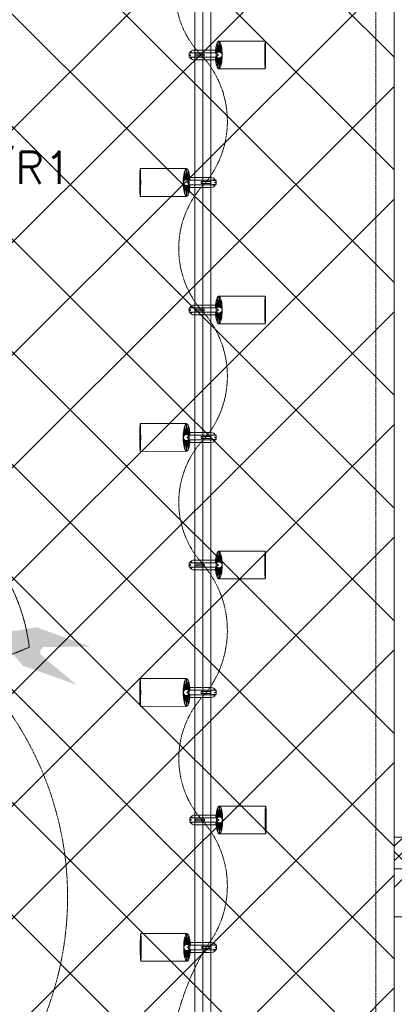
# Model space of a CAD drawing. Header units: millimetres. Extents: x 48523 to 84492, y -23473 to 14877.
# Tile 67 of 69: x 63277 to 64450, y 9095 to 12184. Entities that reach past the tile are written whole.
import ezdxf

# ---------------------------------------------------------------- set-up
doc = ezdxf.new("R2010")
doc.units = ezdxf.units.MM
doc.header["$MEASUREMENT"] = 0
doc.linetypes.add('HIDDENX2', pattern=[0.75, 0.5, -0.25])
doc.layers.get('0').update_dxf_attribs({"lineweight": 5})
doc.layers.add('A-LIGHT', color=1, linetype='Continuous', lineweight=5)
doc.layers.add('M-MEP-GEN', color=7, linetype='Continuous', lineweight=15)
for name, color, linetype, lineweight, true_color in [('M-MEP-ELLG-CABLE', 7, 'HIDDENX2', 15, 0x055f91), ('M-MEP-ELLG-LIGHT', 5, 'Continuous', 15, 0x0000ff), ('RCP XREF$0$A-100MM (2)', 9, 'Continuous', 0, 0x808080), ('RCP XREF$0$A-140MM', 9, 'Continuous', 0, 0x808080), ('RCP XREF$0$A-BULKHEAD', 9, 'Continuous', 0, 0x808080), ('RCP XREF$0$A-CEILING-01', 9, 'Continuous', 0, 0x808080), ('RCP XREF$0$A-Wall & Column', 9, 'Continuous', 0, 0x808080)]:
    doc.layers.add(name, color=color, linetype=linetype, lineweight=lineweight, true_color=true_color)
doc.styles.get("Standard").update_dxf_attribs({"font": 'romans.shx'})

# ---------------------------------------------------------------- blocks, each defined once
blk = doc.blocks.new('RCP XREF')
at = {"layer": 'RCP XREF$0$A-100MM (2)', "color": 8, "linetype": 'Continuous', "lineweight": 0, "true_color": 0x808080, "transparency": 33554687}
for p, q in [((14450, 9591.4), (14478.6, 9620)), ((14450, 9545.5), (14524.5, 9620)), ((14504.7, 9520), (14450, 9574.7))]:
    blk.add_line(p, q, dxfattribs=at)
at = {"layer": 'RCP XREF$0$A-140MM', "color": 8, "linetype": 'Continuous', "lineweight": 0, "true_color": 0x808080}
blk.add_line((14450, 9462), (14508, 9520), dxfattribs=at)
at = {"layer": 'RCP XREF$0$A-BULKHEAD', "color": 8, "lineweight": 0, "ltscale": 5, "true_color": 0x808080}
for p, q in [((14450, 9620), (14450, 12330)), ((14550, 9620), (14450, 9620))]:
    blk.add_line(p, q, dxfattribs=at)
at = {"layer": 'RCP XREF$0$A-CEILING-01', "color": 8, "linetype": 'Continuous', "lineweight": 0, "true_color": 0x808080}
for p, q in [((5334.2, 3920), (14794.2, 13380)), ((5687.8, 3920), (15147.8, 13380)), ((14193.1, 8434.3), (9247.4, 13380)), ((14450, 8884.5), (9954.5, 13380)), ((14450, 9238.1), (10308.1, 13380)), ((14450, 9591.6), (10661.6, 13380)), ((14450, 9945.2), (11015.2, 13380)), ((14450, 10298.7), (11368.7, 13380)), ((14450, 11005.8), (12075.8, 13380)), ((14450, 11359.4), (12429.4, 13380)), ((14450, 11713), (12783, 13380)), ((14450, 12066.5), (13136.5, 13380)), ((14450, 10652.3), (11822.3, 13280)), ((6041.3, 3920), (14450, 12328.7)), ((6135, 3660.1), (14450, 11975.1)), ((12020, 9191.6), (14450, 11621.6)), ((6452, 3270), (14450, 11268)), ((14441, 8540), (11886.7, 11094.2)), ((11953.9, 8418.4), (14450, 10914.5)), ((7159.1, 3270), (14450, 10560.9)), ((7512.6, 3270), (14450, 10207.4)), ((7866.2, 3270), (14450, 9853.8)), ((8219.7, 3270), (14450, 9500.3)), ((8573.3, 3270), (14450, 9146.7))]:
    blk.add_line(p, q, dxfattribs=at)
at = {"layer": 'RCP XREF$0$A-CEILING-01', "color": 8, "lineweight": 0, "true_color": 0x808080}
for p, q in [((14450, 9620), (14450, 12330)), ((14450, 8540), (14450, 9620))]:
    blk.add_line(p, q, dxfattribs=at)
at = {"layer": 'RCP XREF$0$A-Wall & Column', "color": 8, "lineweight": 0, "true_color": 0x808080}
for p, q in [((15338.8, 9620), (14450, 9620)), ((14450, 3520), (14450, 9620)), ((15338.8, 9520), (14450, 9520)), ((14450, 9370), (14590, 9370))]:
    blk.add_line(p, q, dxfattribs=at)
blk = doc.blocks.new('A$Ced31c995')
at = {"layer": 'M-MEP-ELLG-LIGHT', "lineweight": 0, "true_color": 0xffff00}
h = blk.add_hatch(color=2, dxfattribs=at)
h.dxf.hatch_style = 1
h.paths.add_polyline_path([(13044.5, -3272.9), (13029.2, -3233.6), (12972.6, -3213.2), (12981.6, -3220.7)])
h.paths.add_polyline_path([(13044.5, -3272.9), (13062.1, -3245.4), (13029.2, -3233.6)])
h.paths.add_polyline_path([(13062.1, -3245.4), (13066, -3212.9), (13029.2, -3233.6)])
h.paths.add_polyline_path([(13121.4, -3266.8), (13129.6, -3263.9), (13126.7, -3240.4), (13129.3, -3201.9), (13066, -3212.9), (13062.1, -3245.4)])
h.paths.add_polyline_path([(13086.1, -3321.8), (13108.7, -3290.4), (13125.9, -3274.1), (13121.4, -3266.8), (13062.1, -3245.4), (13062.1, -3245.4), (13044.5, -3272.9)])
h.paths.add_polyline_path([(13255.2, -3382.7), (13142.1, -3287.8), (13125.9, -3274.1), (13108.7, -3290.4), (13086.1, -3321.8)])
h.paths.add_polyline_path([(13298.4, -3262.7), (13129.3, -3201.9), (13126.7, -3240.4), (13129.6, -3263.9), (13150.8, -3263.8)])
h.paths.add_polyline_path([(13142.1, -3287.8), (13141.3, -3273.9), (13130, -3269.8), (13121.4, -3266.8), (13125.9, -3274.1)])
h.paths.add_polyline_path([(13141.3, -3273.9), (13150.8, -3263.8), (13129.6, -3263.9), (13121.4, -3266.8), (13130, -3269.8)])
h.paths.add_polyline_path([(13029.2, -3233.6), (13066, -3212.9), (12984.3, -3213.1), (12972.6, -3213.2)])
h.paths.add_polyline_path([(12981.6, -3220.7), (12972.6, -3213.2), (12942.8, -3202.4)])
h.paths.add_polyline_path([(12984.3, -3213.1), (12942.8, -3202.4), (12972.6, -3213.2)])
blk = doc.blocks.new('track-L-1')
at = {"color": 0, "linetype": 'Continuous', "lineweight": 13}
for p, q in [((-1.8, 9.3), (-7, 34.5)), ((0, 9.4), (-5.8, 37.6)), ((0, 9.4), (-0.6, 43.4)), ((-0.5, 43.4), (144.7, 43.5)), ((1.8, 9.3), (1.2, 42.9)), ((1.8, 9.3), (5.7, 35.2)), ((3.5, 8.8), (6.9, 31.2)), ((-93, -5.8), (-93, 5.7)), ((-93, 1), (-89, 1)), ((-83, 6.7), (-92, 6.7)), ((-91.9, -1.2), (-91.9, 1)), ((-90.5, 6.7), (-90.5, 8.3)), ((-90.5, 8.3), (-85, 8.3)), ((-90.5, 6.9), (-85, 6.9)), ((-89, -1.2), (-89, 1)), ((-85, 6.7), (-85, 8.3)), ((-83, 6.9), (-83, 5.7)), ((-10, 6.9), (-83, 6.9)), ((-11, 15.4), (-77.5, 15.4)), ((-75.5, 2.9), (-75.5, -3.1)), ((-75.5, 2.9), (-46.4, 2.9)), ((-46.6, 2.9), (-46.6, -3.1)), ((-46.4, -3.1), (-46.4, 2.9)), ((-11, 6.9), (-11, 15.4)), ((-6.5, 6.9), (-10.8, 11.2)), ((-5.1, 8), (-10.6, 13.5)), ((-5.1, 7.9), (-10.4, 15.8)), ((-3.5, 8.8), (-10.1, 18.5)), ((-3.5, 8.8), (-9.6, 22.8)), ((-1.8, 9.3), (-9, 26)), ((-9, -6.1), (-9, 5.9)), ((-6.5, 3.9), (-9, 3.9)), ((3.5, 8.8), (8.5, 22.7)), ((5.1, 8), (9, 18.9)), ((5.1, 8), (9.4, 15.5)), ((6.5, 7), (9.6, 12.4)), ((6.5, 6.9), (9.7, 10.9)), ((7.7, 5.7), (9.9, 8.3)), ((-93, -1.2), (-89, -1.2)), ((-92, -6.8), (-83, -6.8)), ((-90.5, -8.5), (-90.5, -6.8)), ((-90.5, -7.1), (-85, -7.1)), ((-90.5, -8.5), (-85, -8.5)), ((-85, -8.5), (-85, -6.8)), ((-83, -7.1), (-83, -5.8)), ((-83, -7.1), (-10, -7.1)), ((-77.5, -15.6), (-11, -15.6)), ((-75.5, -3.1), (-46.4, -3.1)), ((-11, -15.6), (-11, -7.1)), ((-6.5, -7), (-10.8, -11.3)), ((-5.1, -8.1), (-10.6, -13.6)), ((-5.1, -8.1), (-10.4, -15.9)), ((-3.5, -8.9), (-10.1, -18.6)), ((-3.5, -8.9), (-9.6, -22.9)), ((-6.5, -4.1), (-9, -4.1)), ((-1.8, -9.4), (-9, -26.1)), ((-1.8, -9.4), (-7, -34.6)), ((0, -9.6), (-5.8, -37.7)), ((0, -9.6), (-0.6, -43.6)), ((1.8, -9.4), (1.2, -43)), ((1.8, -9.4), (5.7, -35.3)), ((3.5, -8.9), (6.9, -31.3)), ((3.5, -8.9), (8.5, -22.8)), ((5.1, -8.1), (9, -19.1)), ((5.1, -8.1), (9.4, -15.6)), ((6.5, -7.1), (9.6, -12.5)), ((6.5, -7.1), (9.7, -11)), ((7.7, -5.8), (9.9, -8.4)), ((-0.5, -43.6), (144.7, -43.5))]:
    blk.add_line(p, q, dxfattribs=at)
for centre, radius, start, end in [((-92, 5.7), 1, 90.0041, 180.0041), ((-77.5, -0.1), 15.5, 90.0041, 154.188), ((-10, 5.9), 1, 0.0041, 90.0041), ((0, -0.1), 9.5, 205.0436, 154.9646), ((2, 9.9), 10.4, 214.9292, 253.0242), ((-92, -5.8), 1, 180.0041, 270.0041), ((-77.5, -0.1), 15.5, 205.8202, 270.0041), ((-10, -6.1), 1, 270.0041, 0.0041), ((2, -10), 10.4, 106.984, 145.0789)]:
    blk.add_arc(centre, radius, start, end, dxfattribs=at)
for centre, ratio, start_param, end_param in [((-0.5, -0.1), 0.243873, -1.409174, 4.550767), ((144.7, 0), 0.034014, -1.570796, 4.712389)]:
    blk.add_ellipse(centre, major_axis=(0, -43.5), ratio=ratio, start_param=start_param, end_param=end_param, dxfattribs=at)
blk = doc.blocks.new('A$Ce144d348')
at = {"layer": 'M-MEP-ELLG-LIGHT', "color": 252}
blk.add_lwpolyline([(3223, -5724), (3273, -5724), (3273, -9235), (8919.9, -9235), (13625, -4529.9), (13625, -356.4), (13675, -356.4), (13675, -4550.7), (8940.7, -9285), (3223, -9285)], close=True, dxfattribs=at)
blk.add_lwpolyline([(3248, -5724), (3248, -9260), (8930.3, -9260), (13650, -4540.3), (13650, -356.4)], dxfattribs=at)
at = {"layer": 'M-MEP-ELLG-LIGHT', "color": 1, "true_color": 0xff0000}
for p in [(13701, -1406.4), (13701, -2206.4), (13701, -3006.4), (13702.5, -3806.4)]:
    blk.add_blockref('track-L-1', p, dxfattribs=at)
at = {"layer": 'M-MEP-ELLG-LIGHT', "color": 1, "true_color": 0xff0000, "xscale": -1}
for p in [(13599, -1806.4), (13599, -2606.4), (13599, -3406.4), (13600.5, -4206.4)]:
    blk.add_blockref('track-L-1', p, dxfattribs=at)

msp = doc.modelspace()

# ---------------------------------------------------------------- linework, layer by layer
at = {"layer": 'M-MEP-ELLG-CABLE', "color": 1, "ltscale": 5, "true_color": 0xff0000}
for points in [[(59268.2, 3672.1), (62467.1, 6941.1, -0.201727), (62531.5, 6968.1), (62643.9, 6968.1), (62643.9, 7080.2, -0.196101), (62669.6, 7143.1), (64366.9, 8877.6, 0.196101), (64392.6, 8940.5), (64392.6, 12790.4, -0.414214), (64482.6, 12880.4), (65712.3, 12880.4, 0.414214), (65802.3, 12970.4), (65802.3, 13003.7, -0.197083), (65828.2, 13066.9), (65907.6, 13147.4), (65827.9, 13227.1, -0.198912), (65801.6, 13290.8), (65801.6, 13924.6, 0.414214), (65711.6, 14014.6), (59616.5, 14014.6, 0.198912)], [(62438.4, 8412, 0.813068), (62784.9, 10378.8, -0.155402), (61232.1, 10502.2, -0.133357), (59493.4, 10037.2, 0.335314), (58439.1, 10206, -0.583679), (58755.2, 9574.4, -0.293805), (57776.3, 8612.6, -0.509133), (57051.4, 7276.1, -0.503434), (56820.4, 6162.4, -0.396044), (56800, 5330.3, -0.630312), (56484, 7017.2, -0.480048), (56635.4, 8031.8, -0.564154), (56932.6, 8974.6, -0.504283), (59140.2, 11316.1, -0.692532), (60445, 11780.8, -0.633277), (62355.4, 11850.4)]]:
    msp.add_lwpolyline(points, format="xyb", dxfattribs=at)
at = {"layer": 'M-MEP-ELLG-CABLE', "color": 2, "lineweight": 0, "true_color": 0xffff00}
msp.add_lwpolyline([(62355.4, 11850.4, 0.443856), (61785.3, 11906.8, 0.034825), (60787.3, 11369.1, -0.148749), (60078.2, 11671.3, -0.089797), (58058.1, 10504.6, -0.379119), (57395.1, 9784, -0.562114), (57141.9, 9352.1, 0.499298), (56658.1, 5793.7, 0.315313), (57471.2, 8166.8, 0.284722), (59127.4, 9837.9, -0.625122), (59893.9, 10187.6, -0.494166), (61667.1, 10540.3, 0.31012), (63306.8, 10215.4)], format="xyb", dxfattribs=at)
at = {"layer": 'M-MEP-ELLG-CABLE', "color": 87, "lineweight": 0, "true_color": 0x4e7c40}
msp.add_lwpolyline([(63306.8, 10215.4, 0.677354), (62243.7, 10497.7, 0.651324), (61594.5, 11015, 0.094396), (60757.3, 10452.2, -0.011206), (61130.8, 11845.3, 0.459256), (60233.2, 10751.8, -0.296452), (59720.7, 11149.5, 0.112691), (58754.4, 11071.7, 0.832966), (58428.1, 10859, -0.04083), (57801.3, 9441.7, 0.329996), (56790.7, 8452.7, -0.109087), (56948.8, 6742.9)], format="xyb", dxfattribs=at)
at = {"layer": 'M-MEP-ELLG-CABLE', "color": 1, "ltscale": 5, "true_color": 0xff0000}
for centre, radius, start, end in [((64042.5, 12268.4), 277.4, 132.5913, 224.7083), ((63622.7, 11865.5), 304.6, 321.1933, 43.0148), ((64072.8, 11466), 297.9, 135.5777, 220.238), ((63622.7, 11065.8), 304.6, 321.1933, 43.0148), ((64063.4, 10670.5), 288.3, 134.863, 222.267), ((63606.8, 10268), 320.4, 322.2508, 40.6223), ((64067.1, 9865.9), 291.9, 135.142, 222.0094), ((63617.8, 9466.1), 309.4, 321.581, 41.3667), ((64585, 8846.6), 841.4, 149.4803, 179.9292)]:
    msp.add_arc(centre, radius, start, end, dxfattribs=at)

# ---------------------------------------------------------------- block references
msp.add_blockref('RCP XREF', (50000, 0))
at = {"layer": 'A-LIGHT', "color": 1}
for name in ['A$Ce144d348', 'A$Ced31c995']:
    msp.add_blockref(name, (50200, 13480), dxfattribs=at)

# ---------------------------------------------------------------- texts
at = {"layer": 'M-MEP-GEN', "insert": (62826.2, 11703.2), "char_height": 100, "width": 316.571, "attachment_point": 4}
msp.add_mtext('{\\Fsimplex|c0;LPDB/R1}', dxfattribs=at)

doc.saveas('drawing.dxf')
